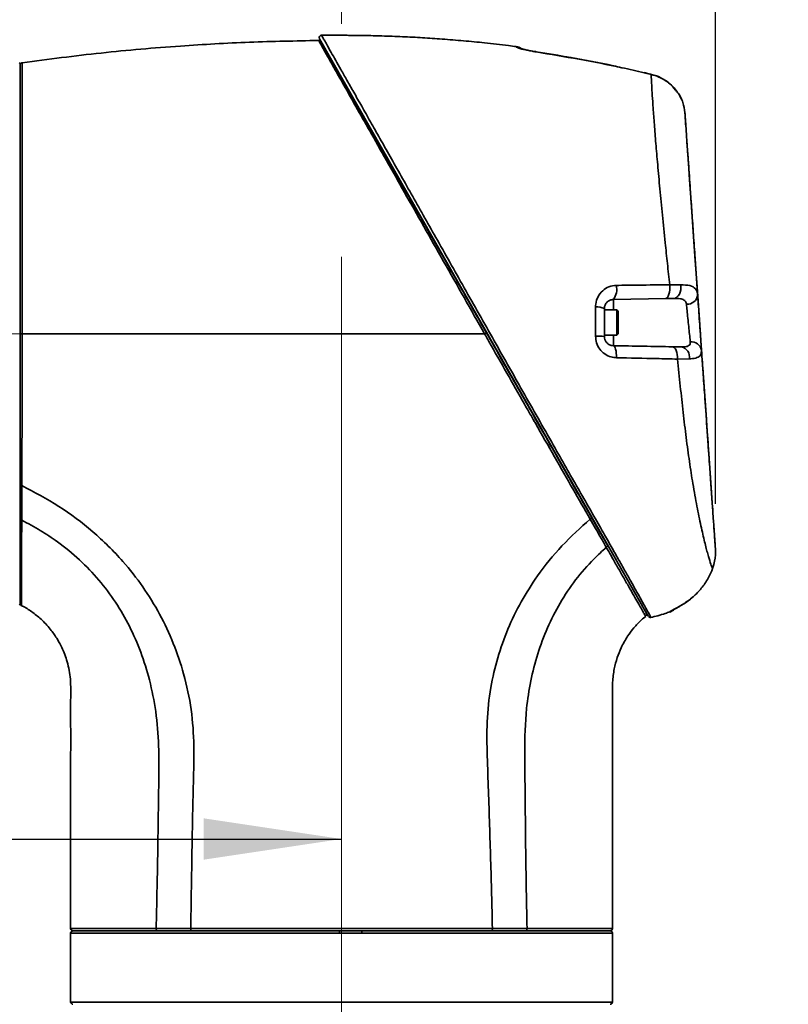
# Model space of a CAD drawing. Header units: millimetres. Extents: x 0 to 297, y 0 to 209.
# Tile 13 of 38: x 83 to 100, y 62 to 84. Entities that reach past the tile are written whole.
import ezdxf

# ---------------------------------------------------------------- set-up
doc = ezdxf.new("R2010")
doc.units = ezdxf.units.MM
doc.header["$PDSIZE"] = -1
doc.linetypes.add('CENTERX2', pattern=[20.32, 12.7, -2.54, 2.54, -2.54])
doc.layers.add('图层0', color=7, linetype='Continuous')
doc.styles.add('SLDTEXTSTYLE0', font='SIMSUN.TTC')
doc.styles.add('SLDTEXTSTYLE5', font='SIMSUN.TTC', dxfattribs={"bigfont": 'bigfont'})
doc.dimstyles.new('SLDDIMSTYLE0', dxfattribs={"dimtxt": 4, "dimasz": 3, "dimexe": 0, "dimexo": 0.0625, "dimgap": 1, "dimtad": 2, "dimlfac": 10, "dimrnd": 1e-09, "dimzin": 12, "dimdsep": 46, "dimtxsty": 'SLDTEXTSTYLE0', "dimsah": 1, "dimcen": 0.09, "dimadec": 0, "dimazin": 3, "dimtfac": 1, "dimtofl": 0, "dimtmove": 0, "dimatfit": 3, "dimfxl": 0, "dimfrac": 2, "dimtolj": 1, "dimtzin": 12, "dimarcsym": 0})
doc.dimstyles.new('SLDDIMSTYLE10', dxfattribs={"dimtxt": 3.5, "dimasz": 3, "dimexe": 0, "dimexo": 0.0625, "dimgap": 0.875, "dimtad": 0, "dimtih": 1, "dimtoh": 1, "dimdec": 6, "dimlfac": 2, "dimrnd": 1e-09, "dimzin": 12, "dimdsep": 46, "dimtxsty": 'SLDTEXTSTYLE0', "dimblk1": 'NONE', "dimblk2": 'NONE', "dimsah": 1, "dimcen": 0, "dimadec": 0, "dimazin": 3, "dimtfac": 1, "dimtmove": 0, "dimatfit": 3, "dimldrblk": 'NONE', "dimfxl": 0, "dimfrac": 2, "dimtolj": 1, "dimtzin": 12, "dimarcsym": 0})
doc.dimstyles.new('SLDDIMSTYLE4', dxfattribs={"dimtxt": 3.5, "dimasz": 3, "dimexe": 0, "dimexo": 0.0625, "dimgap": 0.875, "dimtad": 0, "dimtih": 1, "dimtoh": 1, "dimlfac": 3, "dimrnd": 1e-09, "dimzin": 12, "dimdsep": 46, "dimtxsty": 'SLDTEXTSTYLE0', "dimblk1": 'NONE', "dimblk2": 'NONE', "dimsah": 1, "dimcen": 0, "dimadec": 0, "dimazin": 3, "dimtol": 1, "dimtp": 0.03, "dimtfac": 1, "dimtmove": 0, "dimatfit": 3, "dimldrblk": 'NONE', "dimfxl": 0, "dimfrac": 2, "dimtolj": 1, "dimarcsym": 0})
doc.dimstyles.new('SLDDIMSTYLE8', dxfattribs={"dimtxt": 3.5, "dimasz": 3, "dimexe": 0, "dimexo": 0.0625, "dimgap": 0.875, "dimtad": 0, "dimtih": 1, "dimtoh": 1, "dimlfac": 3, "dimrnd": 1e-09, "dimzin": 12, "dimdsep": 46, "dimtxsty": 'SLDTEXTSTYLE0', "dimblk1": 'NONE', "dimblk2": 'NONE', "dimsah": 1, "dimcen": 0, "dimadec": 0, "dimazin": 3, "dimtfac": 1, "dimtmove": 0, "dimatfit": 3, "dimldrblk": 'NONE', "dimfxl": 0, "dimfrac": 2, "dimtolj": 1, "dimtzin": 12, "dimarcsym": 0})
doc.dimstyles.new('SLDDIMSTYLE9', dxfattribs={"dimtxt": 3.5, "dimasz": 3, "dimexe": 0, "dimexo": 0.0625, "dimgap": 0.875, "dimtad": 0, "dimtih": 1, "dimtoh": 1, "dimlfac": 2, "dimrnd": 1e-09, "dimzin": 12, "dimdsep": 46, "dimtxsty": 'SLDTEXTSTYLE0', "dimblk1": 'NONE', "dimblk2": 'NONE', "dimsah": 1, "dimcen": 0, "dimadec": 0, "dimazin": 3, "dimtfac": 1, "dimtmove": 0, "dimatfit": 3, "dimldrblk": 'NONE', "dimfxl": 0, "dimfrac": 2, "dimtolj": 1, "dimtzin": 12, "dimarcsym": 0})

# ---------------------------------------------------------------- blocks, each defined once
blk = doc.blocks.new('_D_2')
at = {"layer": '图层0'}
for p, q in [((72.722, 82.197), (72.722, 90.031)), ((98.616, 73.069), (98.616, 90.031)), ((98.616, 89.031), (72.722, 89.031)), ((98.616, 89.031), (110.965, 89.031))]:
    blk.add_line(p, q, dxfattribs=at)
for points in [[(72.722, 89.031), (75.722, 88.581), (75.722, 89.481)], [(98.616, 89.031), (95.616, 89.481), (95.616, 88.581)]]:
    blk.add_solid(points, dxfattribs=at)
at = {"layer": '图层0', "insert": (103.982, 93.686), "char_height": 4, "attachment_point": 1, "style": 'SLDTEXTSTYLE0'}
blk.add_mtext('259', dxfattribs=at)
blk = doc.blocks.new('_D_9')
at = {"layer": '图层0'}
for p, q in [((75.322, 110.297), (75.322, 104.585)), ((75.322, 105.585), (56.903, 105.585)), ((75.322, 105.585), (90.472, 105.585))]:
    blk.add_line(p, q, dxfattribs=at)
for points in [[(75.322, 105.585), (78.322, 105.135), (78.322, 106.035)], [(90.472, 105.585), (87.472, 106.035), (87.472, 105.135)]]:
    blk.add_solid(points, dxfattribs=at)
at = {"layer": '图层0', "insert": (56.903, 110.24), "char_height": 4, "attachment_point": 1, "style": 'SLDTEXTSTYLE0'}
blk.add_mtext('151.5', dxfattribs=at)
blk = doc.blocks.new('_D_10')
at = {"layer": '图层0'}
for p, q in [((72.722, 71.347), (72.722, 64.772)), ((72.722, 65.772), (56.903, 65.772)), ((72.722, 65.772), (90.472, 65.772))]:
    blk.add_line(p, q, dxfattribs=at)
for points in [[(72.722, 65.772), (75.722, 65.322), (75.722, 66.222)], [(90.472, 65.772), (87.472, 66.222), (87.472, 65.322)]]:
    blk.add_solid(points, dxfattribs=at)
at = {"layer": '图层0', "insert": (56.903, 70.427), "char_height": 4, "attachment_point": 1, "style": 'SLDTEXTSTYLE0'}
blk.add_mtext('177.5', dxfattribs=at)
blk = doc.blocks.new('_D_11')
at = {"layer": '图层0'}
for p, q in [((86.422, 172.422), (43.722, 172.422)), ((44.722, 172.422), (44.722, 54.772)), ((81.722, 54.772), (43.722, 54.772))]:
    blk.add_line(p, q, dxfattribs=at)
for centre, start, end in [((42.395, 115.925), 63.4349, 116.5651), ((42.395, 111.269), 243.4349, 296.5651)]:
    blk.add_arc(centre, 5.205, start, end, dxfattribs=at)
for points in [[(44.722, 172.422), (44.272, 169.422), (45.172, 169.422)], [(44.722, 54.772), (45.172, 57.772), (44.272, 57.772)]]:
    blk.add_solid(points, dxfattribs=at)
at = {"layer": '图层0', "insert": (40.068, 106.614), "char_height": 4, "attachment_point": 1, "rotation": 90, "style": 'SLDTEXTSTYLE0'}
blk.add_mtext('1176.5', dxfattribs=at)
blk = doc.blocks.new('SW_SYMBOL_HOLE_DEPTH')
at = {"layer": '图层0', "color": 0}
for p, q in [((0, 875), (800, 875)), ((400, 875), (400, 75)), ((100, 555), (400, 75)), ((700, 555), (400, 75))]:
    blk.add_line(p, q, dxfattribs=at)
blk = doc.blocks.new('_D_19')
at = {"layer": '图层0'}
blk.add_line((194.198, 127.557), (173.144, 127.557), dxfattribs=at)
at = {"layer": '图层0', "xscale": 0.004072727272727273, "yscale": 0.004072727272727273, "zscale": 0.004072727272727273}
blk.add_blockref('SW_SYMBOL_HOLE_DEPTH', (186.907, 127.843), dxfattribs=at)
at = {"layer": '图层0', "attachment_point": 1, "style": 'SLDTEXTSTYLE0'}
for s, insert, char_height in [('0.03', (182.252, 132.458), 2), ('+', (181.088, 132.458), 2), ('%%c', (173.144, 131.63), 3.5), ('6', (190.573, 131.63), 3.5), ('4', (177.014, 131.63), 3.5), ('0', (182.252, 130.13), 2)]:
    blk.add_mtext(s, dxfattribs=dict(at, insert=insert, char_height=char_height))
blk = doc.blocks.new('_None')
blk = doc.blocks.new('_D_23')
at = {"layer": '图层0'}
blk.add_line((235.955, 182.979), (261.78, 182.979), dxfattribs=at)
at = {"layer": '图层0', "char_height": 3.5, "attachment_point": 1}
for s, insert, style in [(' 贯穿', (251.596, 186.05), 'SLDTEXTSTYLE5'), ('%%c', (241.616, 186.05), 'SLDTEXTSTYLE0'), ('6-', (237.542, 186.05), 'SLDTEXTSTYLE0'), ('6.6', (245.486, 186.05), 'SLDTEXTSTYLE0'), ('圆周均布', (241.514, 181.977), 'SLDTEXTSTYLE5')]:
    blk.add_mtext(s, dxfattribs=dict(at, insert=insert, style=style))
blk = doc.blocks.new('_D_24')
at = {"layer": '图层0'}
blk.add_line((192.518, 91.658), (176.877, 91.658), dxfattribs=at)
at = {"layer": '图层0', "char_height": 3.5, "attachment_point": 1, "style": 'SLDTEXTSTYLE0'}
for s, insert in [('%%c', (182.987, 95.731)), ('PCD', (176.877, 95.731)), ('50', (186.857, 95.731))]:
    blk.add_mtext(s, dxfattribs=dict(at, insert=insert))
blk = doc.blocks.new('_D_25')
at = {"layer": '图层0'}
blk.add_line((200.045, 96.406), (225.667, 96.406), dxfattribs=at)
at = {"layer": '图层0', "xscale": 0.004072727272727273, "yscale": 0.004072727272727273, "zscale": 0.004072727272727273}
blk.add_blockref('SW_SYMBOL_HOLE_DEPTH', (217.927, 96.265), dxfattribs=at)
at = {"layer": '图层0', "char_height": 3.5, "attachment_point": 1}
for s, insert, style in [('4 x  M6 ', (201.632, 100.051), 'SLDTEXTSTYLE0'), (' 7', (221.593, 100.051), 'SLDTEXTSTYLE0'), ('圆周均布', (205.502, 95.978), 'SLDTEXTSTYLE5')]:
    blk.add_mtext(s, dxfattribs=dict(at, insert=insert, style=style))

msp = doc.modelspace()

# ---------------------------------------------------------------- linework, layer by layer
at = {"color": 7, "linetype": 'Continuous', "lineweight": 35}
for p, q in [((97.1520733, 70.62635548), (89.99150537, 83.20074732)), ((94.27686229, 83.02516001), (94.27686379, 83.02755623)), ((83.4724558, 82.65207843), (83.4724558, 70.89207843)), ((97.21438097, 82.42263669), (97.06284696, 82.45867271)), ((97.6181252, 77.84180181), (97.86029911, 77.84266625)), ((97.53164868, 77.54164026), (96.39160985, 77.52174081)), ((97.70991956, 77.54475199), (97.53164868, 77.54164026)), ((96.19510033, 77.32177127), (96.19510033, 76.71485018)), ((96.46510033, 77.29331072), (96.19510033, 77.29331072)), ((96.49510033, 77.26331072), (96.46510033, 77.29331072)), ((96.46510033, 77.29331072), (96.46510033, 76.74331072)), ((96.49510033, 77.26331072), (96.49510033, 76.77331072)), ((96.46510033, 76.74331072), (96.49510033, 76.77331072)), ((96.19510033, 76.74331072), (96.46510033, 76.74331072)), ((97.68169411, 76.49236213), (97.87318604, 76.48901963)), ((98.04709879, 76.22874405), (97.78796615, 76.2225651)), ((98.58280829, 71.75243938), (98.55202403, 71.65951599)), ((98.55202507, 71.65952741), (98.58280504, 71.7524367)), ((98.13058123, 71.04921445), (98.15368819, 71.06931389)), ((98.15324618, 71.06924703), (98.15474743, 71.06820772)), ((84.57245436, 63.72207871), (84.57245436, 62.22207843)), ((84.62245436, 63.77207871), (90.42677709, 63.77207871)), ((90.91075961, 63.77207871), (90.42677709, 63.77207871)), ((90.91075961, 63.77207871), (96.31457099, 63.77207871)), ((96.37245436, 62.22207843), (96.37245436, 63.72207871))]:
    msp.add_line(p, q, dxfattribs=at)
at = {"color": 8, "linetype": 'Continuous', "lineweight": 35}
for p, q in [((94.27685951, 83.02072457), (94.27686229, 83.02516001)), ((94.70680381, 82.91457735), (94.70898087, 82.91676971)), ((97.06579443, 82.46164532), (97.06284696, 82.45867271)), ((97.21697063, 82.42575913), (97.21438097, 82.42263669)), ((96.39160985, 77.52174081), (96.39160985, 77.29331072)), ((96.39160985, 76.74331072), (96.39160985, 76.51488064)), ((90.42638668, 63.72207871), (84.57245436, 63.72207871)), ((96.37245436, 63.72207871), (90.91450581, 63.72207871)), ((84.57245436, 62.22207843), (96.37245436, 62.22207843))]:
    msp.add_line(p, q, dxfattribs=at)
at = {"color": 7, "linetype": 'Continuous', "lineweight": 35, "flags": 128}
for points in [[(98.55514888, 72.93327413), (98.55413479, 72.94777737), (98.54512782, 73.07658607), (98.52828144, 73.31750487), (98.50590438, 73.63751687), (98.47668325, 74.05540457), (98.44244899, 74.54498381), (98.40252057, 75.11599364), (98.35992409, 75.72515805), (98.3136933, 76.38629441), (98.264986, 77.08284456), (98.21510974, 77.79610828), (98.16850779, 78.4625436), (98.1238438, 79.10126131), (98.0858935, 79.64396669), (98.05224543, 80.12514577), (98.02645572, 80.4939458), (98.00664993, 80.77717294), (97.99421351, 80.95501593), (97.98980441, 81.01806634), (97.98980441, 81.01806634)], [(97.53164868, 77.54164026), (97.55201478, 77.54806651), (97.57118006, 77.56631853), (97.58821389, 77.59551003), (97.60228912, 77.6342235), (97.61272227, 77.68057906), (97.61900674, 77.73232577), (97.62083734, 77.78695086), (97.6181252, 77.84180181)], [(97.70991956, 77.54475199), (97.74418753, 77.55132753), (97.77660847, 77.56953981), (97.80563229, 77.59851807), (97.8298713, 77.63687682), (97.8481666, 77.68278204), (97.85964344, 77.73403892), (97.86375311, 77.78819679), (97.86029911, 77.84266625)], [(96.45770858, 76.2541463), (96.45769813, 76.30425206), (96.45484753, 76.35277216), (96.44927171, 76.39775057), (96.44119543, 76.43737406), (96.43094429, 76.47004525), (96.41893155, 76.49444705), (96.40564148, 76.50959575), (96.39160985, 76.51488064)], [(97.78796615, 76.2225651), (97.78815362, 76.27378189), (97.78368616, 76.32368054), (97.77475141, 76.37016514), (97.76172467, 76.41128317), (97.7451531, 76.44530753), (97.72573277, 76.47080908), (97.7042794, 76.48671667), (97.68169411, 76.49236213)]]:
    msp.add_lwpolyline(points, dxfattribs=at)
at = {"color": 8, "linetype": 'Continuous', "lineweight": 35, "flags": 128}
msp.add_lwpolyline([(97.68959775, 70.75519232), (97.66021126, 70.73730042), (97.6243236, 70.7221237)], dxfattribs=at)
at = {"color": 7, "linetype": 'Continuous', "lineweight": 35}
for centre, radius, start, end in [((90.03495636, 83.2254862), 0.05, 90.09586387, 209.668608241), ((94.24510033, 82.78242373), 0.25, 55.747851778, 82.51799991), ((83.4524558, 82.65207843), 0.02, 0, 90), ((96.11693236, 77.73706341), 0.3490151, 321.906726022, 15.186192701), ((97.99999665, 77.64565292), 0.22822744, 265.512127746, 354.481237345), ((96.04138568, 77.04540739), 0.31623597, 60.917020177, 97.033850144), ((96.04344073, 75.55892088), 1.16583583, 82.525404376, 92.015388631), ((98.09165485, 76.37499719), 0.22392402, 10.93380452, 96.453616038), ((97.82475897, 76.26842038), 0.22585218, 349.882121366, 77.618537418), ((83.4524558, 70.89207843), 0.02, 270, 0), ((83.5224558, 70.90259736), 0.05000001, 179.9996581, 240.811319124), ((97.54510109, 70.95204539), 0.25000047, 288.539466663, 314.035102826), ((97.06229072, 70.66276999), 0.04999971, 310.432393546, 29.336916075), ((97.19848664, 70.64589223), 0.04999998, 209.958727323, 284.529088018), ((84.62245436, 63.72207871), 0.05, 90, 180), ((84.62245973, 63.82207871), 0.05, 180.492766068, 270.000022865), ((92.02758517, 63.73457795), 1.60124727, 178.658026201, 180.447251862), ((90.74486037, 63.73450854), 0.17010019, 355.809457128, 12.76018627), ((96.3224533, 63.82207871), 0.05, 269.997511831, 0.934064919), ((96.32245436, 63.72207871), 0.05, 0, 90), ((84.62245436, 62.22207843), 0.05, 180, 270), ((96.32245436, 62.22207843), 0.05, 270, 0)]:
    msp.add_arc(centre, radius, start, end, dxfattribs=at)
at = {"color": 8, "linetype": 'Continuous', "lineweight": 35}
msp.add_arc((94.24513617, 82.77247943), 0.2502639, 57.850840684, 82.717619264, dxfattribs=at)
for points, knots in [([(90.03503632, 83.27548958), (90.03595091, 83.27387784), (90.03821614, 83.26988591), (90.05991565, 83.23164215), (90.10228051, 83.1569606), (90.16420033, 83.04778098), (90.244708, 82.90579341), (90.34239445, 82.73346835), (90.45696688, 82.53129423), (90.5880621, 82.2998762), (90.73895954, 82.03340208), (90.90908545, 81.732804), (91.10011323, 81.39507296), (91.30679226, 81.02949916), (91.53065226, 80.63339884), (91.76884179, 80.21181451), (92.02192546, 79.76371091), (92.28528721, 79.29726157), (92.56815601, 78.79615909), (92.86797157, 78.26494882), (93.18633879, 77.7009201), (93.5105959, 77.12658631), (93.84086159, 76.54225227), (94.17239344, 75.95681821), (94.50585313, 75.36899777), (94.83721645, 74.78588449), (95.14624875, 74.24290798), (95.4296432, 73.74558102), (95.68929784, 73.29023613), (95.94024741, 72.85024268), (96.15954909, 72.46551366), (96.34590777, 72.13797908), (96.50310488, 71.86103169), (96.64667391, 71.6073785), (96.77407729, 71.38162912), (96.88358049, 71.18699635), (96.97672149, 71.02088373), (97.05395517, 70.88263788), (97.12417106, 70.75648486), (97.17787854, 70.65954986), (97.20882598, 70.60333406), (97.20900584, 70.60301932), (97.20908034, 70.60288896)], [0, 0, 0, 0, 0.01455828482, 0.03605762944, 0.05755838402, 0.07965513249, 0.1017533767, 0.12382637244, 0.14590030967, 0.1684939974, 0.19108844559, 0.21553984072, 0.23999166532, 0.26506911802, 0.29014876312, 0.31630600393, 0.34246468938, 0.36920465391, 0.39594551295, 0.42582325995, 0.45570114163, 0.48637493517, 0.51705039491, 0.54831138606, 0.57957445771, 0.61159502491, 0.64361464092, 0.67034881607, 0.69708020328, 0.72445552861, 0.75182379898, 0.77244981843, 0.79307190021, 0.8142937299, 0.83551590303, 0.8561338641, 0.87675358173, 0.89790958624, 0.91906798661, 0.94896008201, 0.97885966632, 1, 1, 1, 1]), ([(97.74754685, 82.07862736), (97.70754108, 82.12669078), (97.60881217, 82.24530488), (97.4183679, 82.36172423), (97.27176927, 82.40549999), (97.21438097, 82.42263669)], [0, 0, 0, 0, 0.2930717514, 0.7232620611, 1, 1, 1, 1]), ([(83.50623197, 72.71547878), (83.5058915, 72.60370929), (83.50521057, 72.38017023), (83.50413669, 72.07681688), (83.50303988, 71.79971547), (83.50196091, 71.55241168), (83.50098091, 71.33937343), (83.50016492, 71.16092062), (83.49967152, 71.02075001), (83.49940173, 70.92332932), (83.49930274, 70.86699689), (83.49926797, 70.8626725), (83.49925185, 70.86066677)], [0, 0, 0, 0, 0.0977736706, 0.1955474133, 0.2959201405, 0.3962927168, 0.4983342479, 0.6003761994, 0.7053923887, 0.8104088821, 0.9120645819, 1, 1, 1, 1]), ([(97.09184356, 70.62836182), (97.09083319, 70.6300719), (97.08857607, 70.63389209), (97.05387921, 70.69329595), (96.99993256, 70.78711408), (96.92674341, 70.91497343), (96.83760355, 71.07110018), (96.72954613, 71.2607671), (96.63577649, 71.42546904), (96.53976131, 71.59415492), (96.42572683, 71.79466378), (96.30749959, 72.0029191), (96.23793593, 72.12545431)], [0, 0, 0, 0, 0.0934941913, 0.208859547, 0.3242222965, 0.4286616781, 0.5331009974, 0.6402069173, 0.7473131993, 0.7708777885, 0.8651869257, 1, 1, 1, 1]), ([(97.62390153, 70.7186981), (97.62375638, 70.7175204), (97.62348959, 70.71535582), (97.62406243, 70.72000435), (97.6243236, 70.7221237)], [0, 0, 0, 0, 0.54408015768, 1, 1, 1, 1]), ([(84.57500332, 63.82208732), (84.57421047, 63.82208224), (84.56776539, 63.82204094), (84.59666851, 63.82219714), (84.66420137, 63.82252287), (84.77622114, 63.82297679), (84.92608366, 63.82342998), (85.11698238, 63.82381522), (85.28707305, 63.82399435), (85.45924766, 63.82407276), (85.66441616, 63.82406856), (85.9987805, 63.823812), (86.28836214, 63.82323281), (86.43392771, 63.82294166)], [0, 0, 0, 0, 0.0147341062, 0.1197744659, 0.2248149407, 0.3262503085, 0.4276863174, 0.5320326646, 0.6363793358, 0.6580448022, 0.7447569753, 0.8716955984, 1, 1, 1, 1]), ([(94.51105723, 63.82287908), (94.62783462, 63.8230652), (94.86138883, 63.82343743), (95.17701777, 63.82361724), (95.46386074, 63.82361345), (95.71404617, 63.82342283), (95.92455491, 63.82312052), (96.09685444, 63.82277585), (96.23050968, 63.82244276), (96.32055962, 63.82218819), (96.36821445, 63.82206097), (96.36818128, 63.8220854), (96.36816757, 63.8220955)], [0, 0, 0, 0, 0.1018979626, 0.2037954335, 0.3086414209, 0.4134871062, 0.5153955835, 0.6173036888, 0.7221990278, 0.8270940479, 0.9285512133, 1, 1, 1, 1])]:
    msp.add_open_spline(points, degree=3, knots=knots, dxfattribs=at)
at = {"color": 7, "linetype": 'Continuous', "lineweight": 35}
for points, knots in [([(94.27737534, 83.02901354), (94.2215092, 83.03657174), (93.99177487, 83.06765278), (93.60947194, 83.10924549), (93.12643227, 83.15669655), (92.67601479, 83.19327424), (92.23173879, 83.22288151), (91.79551231, 83.24563502), (91.37341593, 83.26145908), (91.04466793, 83.26925629), (90.81965035, 83.27257872), (90.68466184, 83.27391379), (90.55390379, 83.27468069), (90.3874065, 83.27489051), (90.21085506, 83.27520504), (90.08257754, 83.27541264), (90.03503635, 83.27548958)], [0, 0, 0, 0, 0.0397667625, 0.1635300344, 0.2712318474, 0.3821463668, 0.4822851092, 0.5853136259, 0.6902702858, 0.7802330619, 0.8172731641, 0.8490158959, 0.8754591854, 0.9095120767, 0.9664640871, 1, 1, 1, 1]), ([(83.51549877, 82.67814555), (84.08882443, 82.75289537), (85.23521257, 82.90236069), (86.8874441, 83.04339851), (88.46680609, 83.13401483), (89.4705388, 83.15266591), (89.97249195, 83.16199306)], [0, 0, 0, 0, 0.2676726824, 0.5352224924, 0.7675710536, 1, 1, 1, 1]), ([(93.5871662, 76.77207843), (93.58716521, 76.77208018), (93.43784107, 77.03612559), (93.13818282, 77.56585101), (92.69396216, 78.3508493), (92.25939787, 79.1185356), (91.84092377, 79.85801528), (91.44471712, 80.5584181), (91.08889843, 81.18726666), (90.77875238, 81.73515014), (90.51456066, 82.20195746), (90.3121847, 82.55979199), (90.16637548, 82.81797951), (90.06622014, 82.99552807), (90.01859907, 83.08006204), (89.99314292, 83.12528757), (89.97702052, 83.15394594), (89.97412949, 83.15909168), (89.97248935, 83.16201094)], [0, 0, 0, 0, 0.0000005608, 0.0850594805, 0.1703838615, 0.2554341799, 0.340803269, 0.426455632, 0.5117302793, 0.5899102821, 0.6683763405, 0.7464809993, 0.8048139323, 0.8633123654, 0.9216118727, 0.9292603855, 0.9598681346, 1, 1, 1, 1]), ([(90.01643804, 83.13675576), (90.02270233, 83.12575528), (90.03363148, 83.10656303), (90.11093319, 82.97081654), (90.21062968, 82.79574345), (90.35665679, 82.53931099), (90.55879205, 82.18434921), (90.82261488, 81.7210603), (91.13224371, 81.17733328), (91.48761475, 80.55328017), (91.88340804, 79.85824313), (92.30131361, 79.12437559), (92.73516509, 78.36250606), (93.17889825, 77.5832837), (93.47803253, 77.05798576), (93.62736719, 76.79574502)], [0, 0, 0, 0, 0.0782129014, 0.1364559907, 0.1948985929, 0.2531759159, 0.3312762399, 0.4097380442, 0.4879139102, 0.5732304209, 0.658925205, 0.7443376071, 0.8294641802, 0.9148646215, 1, 1, 1, 1]), ([(94.70680381, 82.91457735), (94.68074242, 82.9187153), (94.60288809, 82.93107681), (94.48174986, 82.95547879), (94.36808511, 82.9838845), (94.29162877, 83.00820639), (94.28179637, 83.01654017), (94.27685951, 83.02072457)], [0, 0, 0, 0, 0.11230754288, 0.33550129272, 0.55715896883, 0.77764913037, 1, 1, 1, 1]), ([(94.57486815, 82.93992943), (94.5428342, 82.94644447), (94.47790136, 82.95965046), (94.40736944, 82.9777886), (94.37038593, 82.9884971), (94.356145, 82.99403137), (94.35860736, 82.99295017), (94.35876238, 82.99288211)], [0, 0, 0, 0, 0.2925499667, 0.5929988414, 0.832449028, 0.989451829, 1, 1, 1, 1]), ([(94.709102, 82.91707718), (94.70068197, 82.91825694), (94.6553452, 82.92460923), (94.60772928, 82.93300211), (94.57560297, 82.93977453), (94.57486815, 82.93992943)], [0, 0, 0, 0, 0.1822482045, 0.9812958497, 1, 1, 1, 1]), ([(97.06284696, 82.45867271), (96.90068392, 82.49620508), (96.12117606, 82.67662087), (95.33189148, 82.8094115), (94.70680381, 82.91457735)], [0, 0, 0, 0, 0.208032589, 1, 1, 1, 1]), ([(96.57183836, 82.56996561), (96.51322515, 82.5836112), (96.14737461, 82.66878394), (95.52625813, 82.78610822), (94.9617079, 82.87509707), (94.7087371, 82.91497232)], [0, 0, 0, 0, 0.0952601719, 0.5945927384, 1, 1, 1, 1]), ([(83.51549877, 82.67814555), (83.51549877, 82.67814555), (83.51549875, 82.67814549), (83.5156588, 82.65405584), (83.51609764, 82.55510667), (83.51649842, 82.41276523), (83.51680681, 82.24436992), (83.51700439, 82.03513426), (83.51708697, 81.78799324), (83.51705957, 81.50770419), (83.51695966, 81.19463269), (83.51682415, 80.84672751), (83.51671569, 80.46947811), (83.51668677, 80.06947707), (83.51665922, 79.64656881), (83.51658864, 79.19895315), (83.51652099, 78.83910468), (83.51643614, 78.44101387), (83.51633407, 77.99892848), (83.51618336, 77.39185394), (83.51608629, 76.97942611), (83.5160375, 76.77207843)], [0, 0, 0, 0, 0.0000006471, 0.0699008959, 0.1406655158, 0.1936286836, 0.2465923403, 0.3010922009, 0.3555921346, 0.4085237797, 0.4614549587, 0.5159223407, 0.5703896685, 0.6233244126, 0.6762595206, 0.730733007, 0.7852066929, 0.8014753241, 0.8666297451, 0.9329482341, 1, 1, 1, 1]), ([(97.21693788, 82.42568658), (97.1816708, 82.43421268), (97.13129267, 82.44639199), (97.08084918, 82.45793292), (97.06571853, 82.46139465)], [0, 0, 0, 0, 0.7000474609, 1, 1, 1, 1]), ([(97.6181252, 77.84180181), (97.60154689, 77.99650176), (97.56838929, 78.3059108), (97.51464393, 78.81571095), (97.45882641, 79.36448015), (97.40354305, 79.93515563), (97.35583833, 80.45748599), (97.31594568, 80.92555787), (97.28309628, 81.33774614), (97.2574282, 81.68671611), (97.23853456, 81.97178657), (97.22535464, 82.19508334), (97.21787124, 82.34152565), (97.21531743, 82.40087426), (97.21438097, 82.42263669)], [0, 0, 0, 0, 0.0688617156, 0.1377275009, 0.2332942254, 0.3291948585, 0.4247852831, 0.516127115, 0.6077405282, 0.6990795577, 0.7831062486, 0.8673491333, 0.9513585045, 1, 1, 1, 1]), ([(97.74958256, 82.08588328), (97.74559097, 82.09163604), (97.71143424, 82.14086336), (97.62415966, 82.22161034), (97.48897189, 82.32002512), (97.35011008, 82.38996651), (97.25515493, 82.41295543), (97.21615038, 82.42239854)], [0, 0, 0, 0, 0.0332805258, 0.2847872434, 0.5459658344, 0.8134972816, 1, 1, 1, 1]), ([(97.78002943, 82.04303147), (97.7677762, 82.06382688), (97.7553672, 82.08488666), (97.73794335, 82.10243922), (97.73772462, 82.10265957)], [0, 0, 0, 0, 0.9874461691, 1, 1, 1, 1]), ([(97.94942193, 81.59555521), (97.9384149, 81.66566662), (97.91592079, 81.80894717), (97.83787495, 81.98401111), (97.76265504, 82.06280194), (97.74754685, 82.07862736)], [0, 0, 0, 0, 0.4336684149, 0.8862502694, 1, 1, 1, 1]), ([(97.86713102, 81.89474342), (97.85588803, 81.92160904), (97.83805767, 81.96421545), (97.80921095, 82.00261767), (97.79855363, 82.01680524)], [0, 0, 0, 0, 0.6305534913, 1, 1, 1, 1]), ([(97.94942193, 81.59555521), (97.951056, 81.57218782), (97.95572898, 81.50536396), (97.96970159, 81.3055542), (97.99365635, 80.96299735), (98.02581584, 80.50310955), (98.061617, 79.99114222), (98.09739906, 79.47944503), (98.13106558, 78.99799871), (98.16440475, 78.52123126), (98.1965517, 78.06151108), (98.21696177, 77.769634), (98.22716621, 77.6237039)], [0, 0, 0, 0, 0.065213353, 0.1864909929, 0.3078031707, 0.4406039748, 0.5734145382, 0.6660844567, 0.7590417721, 0.8516894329, 0.9258490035, 1, 1, 1, 1]), ([(97.96808991, 81.32859354), (97.96814859, 81.32775452), (97.96830145, 81.3255686), (97.96136034, 81.42483016), (97.95303143, 81.54393764), (97.94942193, 81.59555521)], [0, 0, 0, 0, 0.2608859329, 0.6796903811, 1, 1, 1, 1]), ([(96.45375974, 77.82849022), (96.61351213, 77.83079406), (97.00693258, 77.8364677), (97.39038033, 77.83981419), (97.6181252, 77.84180181)], [0, 0, 0, 0, 0.4060602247, 1, 1, 1, 1]), ([(97.86029911, 77.84266625), (97.92933292, 77.83941092), (98.06741355, 77.83289965), (98.18678773, 77.76626643), (98.22209539, 77.68238686), (98.22664295, 77.62975937), (98.22716621, 77.6237039)], [0, 0, 0, 0, 0.33239073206, 0.66484412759, 0.96143595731, 1, 1, 1, 1]), ([(96.00266078, 77.35926336), (96.0034964, 77.38019271), (96.00659198, 77.45772558), (96.04924394, 77.58730542), (96.15147954, 77.7182069), (96.29137962, 77.80864693), (96.39970129, 77.82188413), (96.45375974, 77.82849022)], [0, 0, 0, 0, 0.08495411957, 0.31471294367, 0.54751756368, 0.77418646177, 1, 1, 1, 1]), ([(98.22716621, 77.6237039), (98.23167185, 77.55926898), (98.24068284, 77.43040334), (98.25855965, 77.17475083), (98.27722938, 76.90776021), (98.29495605, 76.65425725), (98.30594613, 76.49709279), (98.31066917, 76.429551), (98.31151397, 76.41746992)], [0, 0, 0, 0, 0.1914422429, 0.3828720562, 0.5745919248, 0.7664791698, 0.9582305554, 1, 1, 1, 1]), ([(96.39160985, 77.52174081), (96.36797269, 77.51879925), (96.32023621, 77.51285862), (96.26076623, 77.47504426), (96.21657224, 77.42070301), (96.196935, 77.36510232), (96.19547906, 77.33071614), (96.19510033, 77.32177127)], [0, 0, 0, 0, 0.2315796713, 0.467687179, 0.7038695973, 0.9229676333, 1, 1, 1, 1]), ([(97.98213829, 77.41812524), (97.9816744, 77.42193304), (97.97830834, 77.44956265), (97.96611875, 77.47686221), (97.93090719, 77.51259264), (97.89526465, 77.52813156), (97.81791899, 77.54415038), (97.76006274, 77.54447267), (97.70991956, 77.54475199)], [0, 0, 0, 0, 0.0361965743, 0.2626440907, 0.3119733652, 0.5821299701, 0.6378380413, 1, 1, 1, 1]), ([(98.06648606, 76.59750224), (98.06564122, 76.60572869), (98.0609161, 76.65173873), (98.04992273, 76.75876926), (98.03220035, 76.93125336), (98.01353661, 77.11282828), (97.99566328, 77.28664579), (97.98664527, 77.37431186), (97.98213829, 77.41812524)], [0, 0, 0, 0, 0.0417435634, 0.233469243, 0.4254488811, 0.6172814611, 0.8087265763, 1, 1, 1, 1]), ([(96.00244072, 76.72403554), (96.00256469, 76.89071904), (96.00272282, 77.10331135), (96.00267179, 77.31380727), (96.00266078, 77.35926336)], [0, 0, 0, 0, 0.7840523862, 1, 1, 1, 1]), ([(83.51566566, 76.77207844), (83.51556439, 76.5498875), (83.51536153, 76.10479553), (83.51460081, 75.44603598), (83.51379917, 74.98538894), (83.51300581, 74.61981082), (83.51224534, 74.31092486), (83.51097127, 73.89110627), (83.50984547, 73.60890834), (83.50928257, 73.46780945)], [0, 0, 0, 0, 0.1901691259, 0.3809460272, 0.5711146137, 0.5996232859, 0.7137188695, 0.8568595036, 1, 1, 1, 1]), ([(93.58718401, 76.77207843), (92.86762176, 76.77207844), (91.42851785, 76.77207845), (89.34533215, 76.77207841), (87.34374562, 76.77207841), (85.42473476, 76.77207844), (84.15215943, 76.77207843), (83.51587246, 76.77207843)], [0, 0, 0, 0, 0.2141250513, 0.4282439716, 0.6188231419, 0.8094117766, 1, 1, 1, 1]), ([(95.88578927, 72.73918095), (95.76191898, 72.95505484), (95.51371466, 73.38761079), (95.11130232, 74.09208811), (94.81785607, 74.60675292), (94.59835151, 74.99205748), (94.39224362, 75.35403184), (94.07085306, 75.91934534), (93.78005272, 76.43185506), (93.61880083, 76.71634283), (93.58720907, 76.77207843)], [0, 0, 0, 0, 0.1794327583, 0.3595372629, 0.5391200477, 0.559131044, 0.6391942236, 0.7999854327, 0.9608140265, 1, 1, 1, 1]), ([(93.62736795, 76.7957437), (93.74257893, 76.59342621), (93.97297937, 76.18882907), (94.31931291, 75.58064634), (94.66406775, 74.97523594), (94.97177901, 74.43487627), (95.23980522, 73.96420599), (95.47084369, 73.55848842), (95.6960862, 73.16294889), (95.83932261, 72.91141707), (95.91094199, 72.78564909)], [0, 0, 0, 0, 0.1432116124, 0.2863964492, 0.4329626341, 0.5795124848, 0.6836465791, 0.7877722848, 0.8938844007, 1, 1, 1, 1]), ([(96.45770858, 76.2541463), (96.4182396, 76.25788251), (96.3282025, 76.26640561), (96.19913056, 76.32959783), (96.08968543, 76.43576552), (96.01634355, 76.5720901), (96.00708223, 76.67330799), (96.00244072, 76.72403554)], [0, 0, 0, 0, 0.167619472, 0.3823754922, 0.5894015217, 0.7942196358, 1, 1, 1, 1]), ([(96.19510033, 76.71485018), (96.19717575, 76.6931853), (96.20137717, 76.6493275), (96.23395956, 76.59086773), (96.28142726, 76.54614258), (96.33652873, 76.5199336), (96.37466316, 76.51643527), (96.39160985, 76.51488064)], [0, 0, 0, 0, 0.1908639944, 0.3863800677, 0.5940968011, 0.8196193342, 1, 1, 1, 1]), ([(97.87318604, 76.48901963), (97.88127242, 76.48893707), (97.92677466, 76.4884725), (97.99274878, 76.49370828), (98.03775861, 76.51528677), (98.06191965, 76.54351802), (98.06871378, 76.56836102), (98.06684119, 76.59285661), (98.06648606, 76.59750224)], [0, 0, 0, 0, 0.071156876, 0.400401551, 0.6447282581, 0.7089245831, 0.9447970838, 1, 1, 1, 1]), ([(96.39160985, 76.51488064), (96.61131177, 76.51104573), (97.05239449, 76.5033466), (97.47139596, 76.4960329), (97.68169411, 76.49236213)], [0, 0, 0, 0, 0.4980968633, 1, 1, 1, 1]), ([(98.31151397, 76.41746992), (98.30934246, 76.38140191), (98.30492061, 76.30795674), (98.22229779, 76.24986859), (98.12308142, 76.23200197), (98.05808015, 76.2292149), (98.04709879, 76.22874405)], [0, 0, 0, 0, 0.3075661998, 0.6262959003, 0.9368662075, 1, 1, 1, 1]), ([(98.31151397, 76.41746992), (98.32391612, 76.24010945), (98.34872301, 75.88535153), (98.39034673, 75.2900981), (98.43540442, 74.64573532), (98.47814942, 74.03444522), (98.51364015, 73.52689725), (98.54251397, 73.1139766), (98.56735266, 72.75876147), (98.5876267, 72.46882468), (98.60322894, 72.24569834), (98.61171277, 72.12437146), (98.6148207, 72.07992496), (98.61555377, 72.06944123)], [0, 0, 0, 0, 0.0851770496, 0.1703718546, 0.2944753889, 0.4186124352, 0.5124775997, 0.6066307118, 0.7004193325, 0.7908799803, 0.8816795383, 0.972091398, 1, 1, 1, 1]), ([(97.78796615, 76.2225651), (97.63750093, 76.22677529), (97.20714316, 76.23881722), (96.7530427, 76.24810548), (96.45770858, 76.2541463)], [0, 0, 0, 0, 0.3496282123, 1, 1, 1, 1]), ([(98.55202507, 71.65952741), (98.54902881, 71.66642774), (98.53681912, 71.69454638), (98.50443462, 71.78365973), (98.44847407, 71.96852103), (98.37957528, 72.23300229), (98.29901076, 72.58290097), (98.21057057, 73.01022232), (98.12483086, 73.48334269), (98.04718798, 73.98779115), (97.97704165, 74.50858495), (97.91114207, 75.05913796), (97.84890174, 75.6316515), (97.8082776, 76.02559793), (97.78796615, 76.2225651)], [0, 0, 0, 0, 0.0290020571, 0.1181825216, 0.2076587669, 0.2967530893, 0.39110296, 0.4858801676, 0.5802680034, 0.664252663, 0.7484994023, 0.8324966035, 0.9162508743, 1, 1, 1, 1]), ([(83.50919063, 73.46762401), (83.50919062, 73.46762235), (83.50877019, 73.36050143), (83.50799568, 73.17775068), (83.50695218, 72.92839908), (83.50643734, 72.78536672), (83.50623168, 72.71548003), (83.50623168, 72.71547857)], [0, 0, 0, 0, 0.0000062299, 0.4019863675, 0.7009935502, 0.9999937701, 1, 1, 1, 1]), ([(83.50919062, 73.46762402), (83.78119028, 73.32383488), (84.3252434, 73.03622817), (85.06544983, 72.48008027), (85.67314296, 71.88400205), (86.15248928, 71.27244753), (86.52173663, 70.67366674), (86.82044906, 70.03659958), (87.05392436, 69.3405705), (87.21473218, 68.59158625), (87.26745643, 67.79634735), (87.24258862, 67.001777), (87.22729995, 66.20704337), (87.21202317, 65.41226055), (87.20026587, 64.61742048), (87.19146698, 64.08754463), (87.18706752, 63.82260574)], [0, 0, 0, 0, 0.0827699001, 0.1655561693, 0.2483430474, 0.3113712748, 0.3744030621, 0.4374370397, 0.5004613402, 0.5717993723, 0.6431347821, 0.7145078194, 0.7858786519, 0.8572534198, 0.9286264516, 1, 1, 1, 1]), ([(86.43392768, 63.82294031), (86.44031289, 64.09003214), (86.45306405, 64.6234101), (86.46751619, 65.42262412), (86.48076371, 66.21999302), (86.48995948, 67.01331637), (86.50210583, 67.78987658), (86.43900226, 68.53496952), (86.3038912, 69.21741886), (86.10992387, 69.83951692), (85.86353988, 70.40621815), (85.55936078, 70.93298955), (85.19574492, 71.41857955), (84.77126536, 71.86184061), (84.33620559, 72.21668365), (83.91049589, 72.50140522), (83.64258866, 72.64327258), (83.50623197, 72.71547878)], [0, 0, 0, 0, 0.0799278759, 0.1596146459, 0.2391402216, 0.3184985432, 0.3970015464, 0.4713654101, 0.5417254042, 0.6047124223, 0.6659617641, 0.7262184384, 0.7862806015, 0.847017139, 0.9093591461, 0.9538665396, 1, 1, 1, 1]), ([(93.7576883, 63.82267647), (93.75208941, 64.07285012), (93.7408916, 64.57319809), (93.71960439, 65.32361229), (93.69566306, 66.07392501), (93.67130777, 66.82429017), (93.6437829, 67.5742492), (93.627414, 68.32535485), (93.70397323, 69.04503267), (93.8621031, 69.72040665), (94.08440978, 70.34666341), (94.37456314, 70.94469586), (94.76210898, 71.55767393), (95.25644258, 72.17209434), (95.67600534, 72.55016454), (95.88577818, 72.73919194)], [0, 0, 0, 0, 0.07820372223, 0.15640765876, 0.23461119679, 0.31281504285, 0.39101862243, 0.46920574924, 0.54736291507, 0.61644988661, 0.68554101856, 0.7546300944, 0.82371794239, 0.91186256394, 1, 1, 1, 1]), ([(96.23793393, 72.12545787), (96.23793326, 72.12545905), (96.19816286, 72.19531284), (96.12198205, 72.32848481), (96.00292978, 72.53563917), (95.92535987, 72.67040081), (95.88577792, 72.7391896), (95.8857771, 72.73919103)], [0, 0, 0, 0, 0.0000064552, 0.3815711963, 0.6903184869, 0.9999935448, 1, 1, 1, 1]), ([(95.91093944, 72.78565357), (95.94934691, 72.71820771), (96.02599192, 72.58361444), (96.14314471, 72.37788702), (96.21646212, 72.2491372), (96.25696315, 72.17801493)], [0, 0, 0, 0, 0.3101461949, 0.618920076, 1, 1, 1, 1]), ([(98.57939156, 72.58658571), (98.5792176, 72.58907346), (98.57840637, 72.6006745), (98.58299293, 72.53508303), (98.59285169, 72.39409521), (98.60487804, 72.22210935), (98.61299575, 72.10602009), (98.6155541, 72.06943378)], [0, 0, 0, 0, 0.073053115, 0.340666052, 0.6083849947, 0.876579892, 1, 1, 1, 1]), ([(96.2379333, 72.12545731), (96.1464937, 72.04159462), (95.90632238, 71.82132447), (95.56068949, 71.42039566), (95.22148883, 70.9169123), (94.94682822, 70.37465408), (94.73470925, 69.80486005), (94.58526397, 69.21595522), (94.47365401, 68.49953339), (94.4560453, 67.65676607), (94.47163902, 66.69875004), (94.47921926, 65.73995197), (94.49167436, 64.78134936), (94.50469973, 64.14233815), (94.5112124, 63.82283309)], [0, 0, 0, 0, 0.0422706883, 0.1110263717, 0.1798009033, 0.2487184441, 0.3176901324, 0.3865975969, 0.4554662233, 0.5643376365, 0.6732529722, 0.7821685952, 0.8910844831, 1, 1, 1, 1]), ([(98.58280504, 71.7524367), (98.6011957, 71.84489837), (98.62241936, 71.95160335), (98.61636229, 72.05556421), (98.61555377, 72.06944123)], [0, 0, 0, 0, 0.86651681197, 1, 1, 1, 1]), ([(98.15324618, 71.06924703), (98.21369437, 71.12986588), (98.33656999, 71.2530884), (98.4657282, 71.45739149), (98.52619734, 71.5990303), (98.55202507, 71.65952741)], [0, 0, 0, 0, 0.3567952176, 0.7252728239, 1, 1, 1, 1]), ([(97.6243236, 70.7221237), (97.62528024, 70.72340535), (97.62885006, 70.72818799), (97.67569079, 70.7529029), (97.7886559, 70.81160465), (97.96045903, 70.91164282), (98.08186436, 71.01089212), (98.15324618, 71.06924703)], [0, 0, 0, 0, 0.0674957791, 0.2518697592, 0.4633276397, 0.6844565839, 1, 1, 1, 1]), ([(97.68849176, 70.75601626), (97.68839629, 70.75595798), (97.68801693, 70.75572638), (97.69888236, 70.7619796), (97.7276037, 70.77737501), (97.78436427, 70.8079919), (97.86548162, 70.85432088), (97.96504298, 70.91808376), (98.05714788, 70.98364377), (98.11120733, 71.03191496), (98.13058123, 71.04921445)], [0, 0, 0, 0, 0.0213181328, 0.0847110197, 0.191369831, 0.3321233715, 0.4984557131, 0.6830749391, 0.8864199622, 1, 1, 1, 1]), ([(83.49743126, 70.85695897), (83.51341922, 70.84927497), (83.60247809, 70.80647224), (83.75741265, 70.70213352), (83.96433773, 70.5319756), (84.14249649, 70.33429221), (84.28204911, 70.13181881), (84.40360341, 69.90528443), (84.51167077, 69.61765517), (84.58198459, 69.23019476), (84.5690065, 68.76141196), (84.5736637, 68.19586833), (84.57194461, 67.5184382), (84.57253739, 66.72671936), (84.57241058, 65.82046068), (84.57244478, 64.83953928), (84.57246519, 64.16068981), (84.57247537, 63.82208756)], [0, 0, 0, 0, 0.0071497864, 0.0398269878, 0.074911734, 0.1150260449, 0.1466188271, 0.1738550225, 0.2185540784, 0.2699552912, 0.3314675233, 0.4071002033, 0.4981226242, 0.6045249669, 0.7263111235, 0.8634871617, 1, 1, 1, 1]), ([(96.37243017, 63.822095), (96.37243166, 63.8353147), (96.37247437, 64.21203028), (96.37237868, 64.91636543), (96.37246114, 65.89922155), (96.37228326, 66.77445767), (96.37286565, 67.54204687), (96.37122165, 68.20208385), (96.37579214, 68.73727554), (96.36487937, 69.15177667), (96.4020341, 69.46477722), (96.46931877, 69.71627162), (96.5470895, 69.91072942), (96.62634134, 70.06469811), (96.71546213, 70.21157388), (96.83903936, 70.3751109), (96.97071737, 70.52252467), (97.06695055, 70.59599462), (97.09846395, 70.62005376)], [0, 0, 0, 0, 0.005650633, 0.1610234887, 0.3010611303, 0.4257639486, 0.5351322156, 0.6291677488, 0.7078668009, 0.7639603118, 0.8061836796, 0.8420649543, 0.8749450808, 0.8955013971, 0.9160486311, 0.9483097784, 0.9830730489, 1, 1, 1, 1]), ([(97.20041341, 70.59452149), (97.30758582, 70.62097179), (97.45071387, 70.65629599), (97.58846758, 70.70831828), (97.62307312, 70.72138696)], [0, 0, 0, 0, 0.7487868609, 1, 1, 1, 1]), ([(86.4339256, 63.82293902), (86.43392706, 63.82293902), (86.52797525, 63.82273043), (86.69714851, 63.82248843), (86.95024093, 63.82242112), (87.10725214, 63.82251852), (87.18706576, 63.82260089), (87.18706742, 63.82260089)], [0, 0, 0, 0, 0.0000062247, 0.4021922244, 0.7010967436, 0.9999937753, 1, 1, 1, 1]), ([(87.18709059, 63.82261017), (87.37522692, 63.82276275), (87.75209505, 63.8230684), (88.36226377, 63.82303368), (88.99597693, 63.82275232), (89.64980425, 63.82235729), (90.31371616, 63.82207312), (90.97873589, 63.82202959), (91.63602607, 63.82232462), (92.27748769, 63.82269669), (92.72186926, 63.82288815), (93.07327841, 63.82293751), (93.36852532, 63.82293193), (93.61939222, 63.8227629), (93.75771767, 63.8226697)], [0, 0, 0, 0, 0.0953371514, 0.1909760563, 0.2863109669, 0.3816759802, 0.4773468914, 0.5727093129, 0.6675944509, 0.7627826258, 0.8576714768, 0.8720173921, 0.9294316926, 1, 1, 1, 1]), ([(90.91450581, 63.72207871), (90.78546438, 63.72207871), (90.62284518, 63.72207872), (90.46000922, 63.72207871), (90.42638668, 63.72207871)], [0, 0, 0, 0, 0.7935189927, 1, 1, 1, 1]), ([(93.75768814, 63.82268389), (93.7576898, 63.82268389), (93.8425013, 63.82260448), (94.00896348, 63.82248694), (94.26131312, 63.82246459), (94.4256241, 63.82263117), (94.51121195, 63.82278442), (94.51121341, 63.82278442)], [0, 0, 0, 0, 0.00000622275, 0.31753067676, 0.6341997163, 0.99999377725, 1, 1, 1, 1])]:
    msp.add_open_spline(points, degree=3, knots=knots, dxfattribs=at)
for points in [[(90.01643804, 83.13675576), (90.01394894, 83.14043933), (90.00897073, 83.14780647), (89.99815992, 83.15581547), (89.9857969, 83.16112335), (89.9769252, 83.16171508), (89.97248935, 83.16201094)], [(83.4724558, 82.62863192), (83.47307748, 82.63460107), (83.47432085, 82.64653937), (83.48399482, 82.66206665), (83.49802502, 82.673807), (83.50967419, 82.67669937), (83.51549877, 82.67814555)], [(83.4724558, 76.77206725), (83.47308714, 76.77206848), (83.47434981, 76.77207093), (83.48416559, 76.77207411), (83.49838629, 76.7720765), (83.51015376, 76.77207707), (83.51603749, 76.77207736)], [(93.5871662, 76.77207843), (93.59255633, 76.77516505), (93.60333659, 76.78133827), (93.61656527, 76.78905276), (93.62570047, 76.79450403), (93.62681162, 76.79533136), (93.62736719, 76.79574502)], [(83.4724558, 73.49460211), (83.47297043, 73.49157421), (83.4739997, 73.48551843), (83.48208521, 73.4774424), (83.49394899, 73.47097233), (83.50417121, 73.46882405), (83.50928231, 73.46774991)], [(83.50623197, 72.71547878), (83.50149028, 72.71692956), (83.49200692, 72.71983113), (83.4811859, 72.72768615), (83.47385019, 72.73724618), (83.4729206, 72.74433221), (83.4724558, 72.74787523)], [(95.88578927, 72.73918095), (95.89066567, 72.74278589), (95.90041848, 72.74999577), (95.90990892, 72.76297895), (95.91434001, 72.77571496), (95.91207466, 72.78233771), (95.91094199, 72.78564909)], [(96.23793393, 72.12545787), (96.2424068, 72.12926215), (96.25135252, 72.13687071), (96.25913121, 72.15120753), (96.26181779, 72.16577486), (96.25858136, 72.17393491), (96.25696315, 72.17801493)], [(86.46821155, 63.77207871), (86.46366886, 63.77284725), (86.4545835, 63.77438433), (86.44317068, 63.78619033), (86.43527227, 63.80303316), (86.4343751, 63.8163055), (86.43392651, 63.82294166)], [(87.21487478, 63.77207871), (87.21120655, 63.77284053), (87.20387007, 63.77436417), (87.19463938, 63.78607373), (87.18822355, 63.80279177), (87.1874528, 63.81599785), (87.18706742, 63.82260089)], [(93.72989731, 63.77207871), (93.73356936, 63.77284188), (93.74091345, 63.77436823), (93.75015073, 63.78609724), (93.75656559, 63.80284047), (93.75732779, 63.81605996), (93.75770889, 63.82266971)], [(94.51109978, 63.82287916), (94.51064641, 63.81624905), (94.50973967, 63.80298884), (94.50184092, 63.78616891), (94.49043665, 63.77438063), (94.48136078, 63.77284602), (94.47682284, 63.77207871)]]:
    msp.add_open_spline(points, degree=3, dxfattribs=at)
at = {"color": 7, "linetype": 'Continuous', "lineweight": 0}
msp.add_point((98.61555381, 72.06944068), dxfattribs=at)
at = {"layer": '图层0', "linetype": 'CENTERX2', "lineweight": 18, "ltscale": 2}
for p, q in [((90.47245436, 53.04724144), (90.47245436, 175.15705532)), ((71.22245436, 76.77207843), (85.4524558, 76.77207843))]:
    msp.add_line(p, q, dxfattribs=at)

# ---------------------------------------------------------------- dimensions: what is measured, and where the dimension line sits
at = {"layer": '图层0'}
for p1, text, dimstyle, picture, middle in [((1.46060327, 1.0908017), '6-<> 贯穿\\P圆周均布', 'SLDDIMSTYLE8', '_D_23', (249.66142151, 182.47775125)), ((0.85078275, 0.60083071), '<>{\\fGDT;x}6', 'SLDDIMSTYLE4', '_D_19', (182.87726743, 130.09385102)), ((13.95363474, 4.85164052), 'PCD<>', 'SLDDIMSTYLE9', '_D_24', (183.90369813, 94.19487869))]:
    dim = msp.add_diameter_dim_2p(p1=p1, p2=(0, 0), text=text, dimstyle=dimstyle, dxfattribs=at)
    dim.commit()
    dim.dimension.update_dxf_attribs({"geometry": picture, "text_midpoint": middle, "dimtype": 163})
dim = msp.add_linear_dim(base=(44.72245436, 54.77207843), p1=(87.42245418, 172.42207843), p2=(82.72245436, 54.77207843), angle=90, text='(<>)', dimstyle='SLDDIMSTYLE0', dxfattribs=at)
dim.commit()
dim.dimension.update_dxf_attribs({"geometry": '_D_11', "text_midpoint": (44.72245436, 113.59707843), "dimtype": 160})
for base, p1, p2, picture, middle in [((90.47245436, 105.58506054), (75.32245436, 111.29707843), (90.47245436, 53.04724144), '_D_9', (62.72245436, 105.58506054)), ((72.72245436, 89.03101979), (98.61555381, 72.06944068), (72.72245436, 81.19707843), '_D_2', (107.47357135, 89.03101979)), ((90.47245436, 65.77207843), (72.72245436, 72.34707843), (90.47245436, 53.04724144), '_D_10', (62.72245436, 65.77207843))]:
    dim = msp.add_linear_dim(base=base, p1=p1, p2=p2, dimstyle='SLDDIMSTYLE0', dxfattribs=at)
    dim.commit()
    dim.dimension.update_dxf_attribs({"geometry": picture, "text_midpoint": middle, "dimtype": 160})
dim = msp.add_diameter_dim_2p(p1=(1.40860419, 0.55717158), p2=(0, 0), text='4 x  M6 {\\fGDT;x} 7\\P圆周均布\\P', dimstyle='SLDDIMSTYLE10', override={"dimpost": '<>'}, dxfattribs=at)
dim.commit()
dim.dimension.update_dxf_attribs({"geometry": '_D_25', "text_midpoint": (213.64954075, 96.19188409), "dimtype": 163})

doc.saveas('drawing.dxf')
